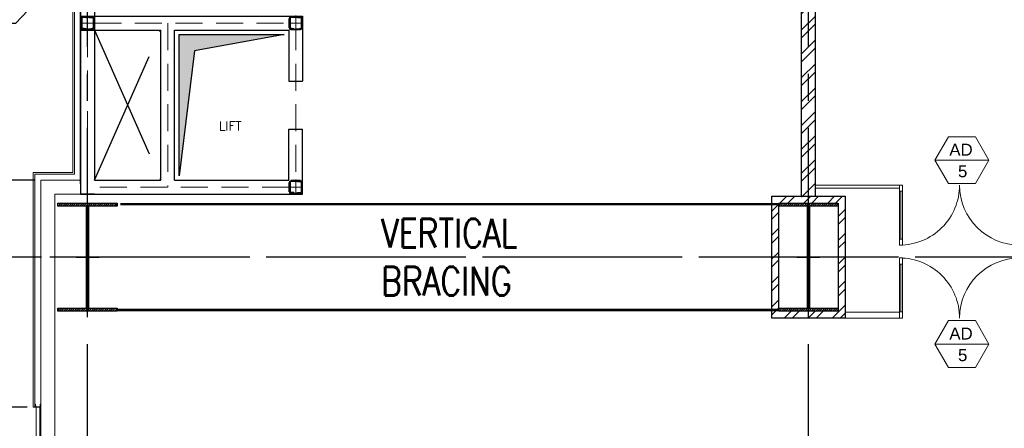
# Model space of a CAD drawing. Header units: inches. Extents: x 306235 to 1392759, y -66369 to 421098.
# Tile 58 of 91: x 403069 to 419458, y 122276 to 129078. Entities that reach past the tile are written whole.
import ezdxf
from ezdxf.enums import TextEntityAlignment as Align

# ---------------------------------------------------------------- set-up
doc = ezdxf.new("R2010")
doc.units = ezdxf.units.IN
doc.header["$LTSCALE"] = 1800
doc.header["$MEASUREMENT"] = 0
doc.linetypes.add('CENTER', pattern=[2, 1.25, -0.25, 0.25, -0.25])
doc.linetypes.add('HIDDEN', pattern=[0.375, 0.25, -0.125])
doc.layers.get('0').update_dxf_attribs({"color": 253, "lineweight": 9})
for name, color, linetype, lineweight in [('2CON', 1, 'Continuous', 13), ('A-DOOR', 31, 'Continuous', 9), ('A-DOOR-GLAZ', 31, 'Continuous', 18), ('A-WIN TAG', 3, 'Continuous', 13), ('CL', 8, 'CENTER', 15), ('CLAD-1', 3, 'Continuous', 15), ('CONCRETE', 145, 'Continuous', 18), ('PARTITION WALL', 4, 'Continuous', 9), ('stair.', 11, 'Continuous', 13), ('STEEL', 231, 'Continuous', 18), ('WALL HATCH', 251, 'Continuous', 13), ('WIN', 31, 'Continuous', 13)]:
    doc.layers.add(name, color=color, linetype=linetype, lineweight=lineweight)
for name, color, linetype in [('4', 50, 'Continuous'), ('BODY', 3, 'Continuous'), ('BRACING', 1, 'HIDDEN'), ('CEN', 2, 'CENTER'), ('COL', 1, 'Continuous'), ('DIM', 4, 'Continuous'), ('GRID', 251, 'CENTER'), ('TEXT', 3, 'Continuous'), ('WALL', 6, 'Continuous')]:
    doc.layers.add(name, color=color, linetype=linetype)
doc.styles.add('ROAMNS', font='ROMANS.shx')
doc.styles.add('ROMANS', font='romans.shx')
doc.styles.get("Standard").update_dxf_attribs({"font": 'arial.ttf'})
doc.dimstyles.new('DIM INT 1', dxfattribs={"dimtxt": 300, "dimasz": 200, "dimexe": 100, "dimexo": 100, "dimgap": 100, "dimtad": 1, "dimdec": 0, "dimzin": 13, "dimdsep": 46, "dimlunit": 5, "dimtxsty": 'ROAMNS', "dimblk1": 'CLOSEDBLANK', "dimcen": 0.09, "dimclrd": 9, "dimclre": 9, "dimclrt": 4, "dimadec": 0, "dimazin": 0, "dimtfac": 1, "dimtdec": 0, "dimtix": 1, "dimtmove": 2, "dimatfit": 3, "dimfxl": 1, "dimtolj": 1, "dimtzin": 13, "dimarcsym": 0})
doc.dimstyles.new('DIM INT 2.5', dxfattribs={"dimtxt": 250, "dimasz": 180, "dimexe": 100, "dimexo": 100, "dimgap": 100, "dimtad": 1, "dimdec": 0, "dimzin": 13, "dimdsep": 46, "dimlunit": 5, "dimtxsty": 'ROAMNS', "dimcen": 0.09, "dimclrd": 9, "dimclre": 9, "dimclrt": 4, "dimadec": 0, "dimazin": 0, "dimtfac": 1, "dimtdec": 0, "dimtix": 1, "dimtmove": 2, "dimatfit": 3, "dimfxl": 1, "dimtolj": 1, "dimtzin": 13, "dimarcsym": 0})
doc.dimstyles.new('DIM100 x2', dxfattribs={"dimscale": 0, "dimtxt": 400, "dimasz": 400, "dimexe": 100, "dimexo": 100, "dimgap": 100, "dimtad": 1, "dimdec": 0, "dimzin": 13, "dimdsep": 46, "dimtxsty": 'ROMANS', "dimblk2": 'OBLIQUE', "dimcen": 100, "dimdle": 100, "dimclrd": 9, "dimclre": 9, "dimclrt": 4, "dimadec": 0, "dimazin": 0, "dimtfac": 1.1, "dimtdec": 0, "dimtix": 1, "dimtmove": 2, "dimatfit": 3, "dimfxl": 1, "dimtolj": 1, "dimtzin": 13, "dimarcsym": 0})

# ---------------------------------------------------------------- blocks, each defined once
blk = doc.blocks.new('B-ROW COLUMN')
at = {"layer": 'COL'}
h = blk.add_hatch(dxfattribs=at)
h.set_pattern_fill('ANSI31', color=256, scale=200, style=0)
h.set_pattern_definition([(45, (155648.048, 63141.767), (-17.67767, 17.67767), [])])
h.paths.add_polyline_path([(171095, 85178), (172085, 85178), (172085, 85128), (171095, 85128)])
h.paths.add_polyline_path([(171574, 86878), (171606, 86878), (171606, 85178), (171574, 85178)])
h.paths.add_polyline_path([(171095, 86928), (172085, 86928), (172085, 86878), (171095, 86878)])
blk.add_line((171590, 85128), (171590, 86928))
at = {"layer": 'CEN'}
for p, q in [((171590, 85128), (171590, 86928)), ((171399, 86028), (171782, 86028))]:
    blk.add_line(p, q, dxfattribs=at)
at = {"layer": 'COL'}
for points in [[(171095, 86928), (172085, 86928), (172085, 86878), (171095, 86878)], [(171574, 86878), (171606, 86878), (171606, 85178), (171574, 85178)], [(171095, 85178), (172085, 85178), (172085, 85128), (171095, 85128)]]:
    blk.add_lwpolyline(points, close=True, dxfattribs=at)
blk = doc.blocks.new('MC-200')
at = {"layer": 'BODY'}
for p, q in [((0, 0), (0, -200)), ((0, 0), (75, 0)), ((75, -5), (75, 0)), ((6, -25), (6, -175)), ((72, -8), (16, -14)), ((0, -200), (75, -200)), ((72, -192), (16, -186)), ((75, -195), (75, -200))]:
    blk.add_line(p, q, dxfattribs=at)
for centre, radius, start, end in [((17, -25), 11, 96, 180), ((72, -5), 3.2, 276, 0), ((17, -175), 11, 180, 264), ((72, -195), 3.2, 0, 84)]:
    blk.add_arc(centre, radius, start, end, dxfattribs=at)
at = {"layer": 'CL'}
blk.add_line((-10, -100), (85, -100), dxfattribs=at)
blk = doc.blocks.new('*U867')
blk.add_blockref('MC-200', (0, 0))
blk = doc.blocks.new('*U868')
at = {"xscale": -1, "rotation": 1.039168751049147e-12}
blk.add_blockref('MC-200', (0, 0), dxfattribs=at)
blk = doc.blocks.new('S1')
at = {"layer": '4'}
for points in [[(-100, -80), (-100, 80), (-110, 80), (-110, -80)], [(-80, 100), (80, 100), (80, 110), (-80, 110)], [(100, -80), (100, 80), (110, 80), (110, -80)], [(-80, -100), (80, -100), (80, -110), (-80, -110)]]:
    blk.add_lwpolyline(points, close=True, dxfattribs=at)
at = {"layer": 'CL'}
for points in [[(129, 0), (-129, 0)], [(0, -110), (0, 110)]]:
    blk.add_lwpolyline(points, dxfattribs=at)
at = {"rotation": 90}
for name, p in [('*U868', (-100, 100)), ('*U867', (-100, -100))]:
    blk.add_blockref(name, p, dxfattribs=at)
blk = doc.blocks.new('A$C1F48729D')
at = {"color": 6}
blk.add_blockref('S1', (200, 200), dxfattribs=at)
blk = doc.blocks.new('A$C3B1115A1')
at = {"layer": 'STEEL'}
for p, q in [((-270, -91), (-320, -91)), ((-320, -91), (-320, -191)), ((-320, -191), (-270, -191))]:
    blk.add_line(p, q, dxfattribs=at)
blk.add_lwpolyline([(-270, -191), (-270, -183, 0.397434), (-272, -180), (-307, -177, -0.397434), (-310, -174), (-310, -109, -0.397434), (-307, -106), (-272, -103, 0.397434), (-270, -100), (-270, -91)], format="xyb", dxfattribs=at)
blk = doc.blocks.new('*D932')
at = {"layer": 'Defpoints', "color": 0, "transparency": 16777216}
for p in [(402881, 125125), (403532, 125125), (403295, 122625)]:
    blk.add_point(p, dxfattribs=at)
at = {"layer": 'DIM', "color": 9, "lineweight": -2, "transparency": 16777216}
for p, q in [((403432, 125125), (402781, 125125)), ((402881, 122825), (402881, 124925)), ((403195, 122625), (402781, 122625))]:
    blk.add_line(p, q, dxfattribs=at)
at = {"layer": 'DIM', "color": 9, "transparency": 16777216}
for points in [[(402848, 124925), (402914, 124925), (402881, 125125)], [(402848, 122825), (402914, 122825), (402881, 122625)]]:
    blk.add_solid(points, dxfattribs=at)
at = {"layer": 'DIM', "color": 4, "transparency": 16777216, "insert": (402631, 123875), "char_height": 300, "attachment_point": 5, "rotation": 90, "style": 'ROAMNS'}
blk.add_mtext('\\A1;2500', dxfattribs=at)
blk = doc.blocks.new('_ClosedBlank')
at = {"color": 0, "linetype": 'ByBlock', "lineweight": -2}
for p, q in [((-1, 0.167), (0, 0)), ((-1, 0.167), (-1, -0.167)), ((0, 0), (-1, -0.167))]:
    blk.add_line(p, q, dxfattribs=at)
blk = doc.blocks.new('_Oblique')
at = {"color": 0, "linetype": 'ByBlock', "lineweight": -2}
blk.add_line((-0.5, -0.5), (0.5, 0.5), dxfattribs=at)
blk = doc.blocks.new('*D938')
at = {"layer": 'Defpoints', "color": 0, "transparency": 16777216}
for p in [(402366, 126405), (403423, 126405), (402610, 125125)]:
    blk.add_point(p, dxfattribs=at)
at = {"layer": 'GRID', "color": 9, "lineweight": -2, "transparency": 16777216}
for p, q in [((403323, 126405), (402266, 126405)), ((402366, 125305), (402366, 126225)), ((402510, 125125), (402266, 125125))]:
    blk.add_line(p, q, dxfattribs=at)
at = {"layer": 'GRID', "color": 9, "transparency": 16777216}
for points in [[(402336, 126225), (402396, 126225), (402366, 126405)], [(402336, 125305), (402396, 125305), (402366, 125125)]]:
    blk.add_solid(points, dxfattribs=at)
at = {"layer": 'GRID', "color": 4, "transparency": 16777216, "insert": (402141, 125765), "char_height": 250, "attachment_point": 5, "rotation": 90, "style": 'ROAMNS', "bg_fill": 3, "box_fill_scale": 1.25, "bg_fill_color": 256, "bg_fill_true_color": 13158600, "bg_fill_transparency": 0}
blk.add_mtext('\\A1;1280', dxfattribs=at)
blk = doc.blocks.new('M_Double-Glass 1 - 2000 x 2100mm 2-290830-17_00M')
at = {"layer": 'A-DOOR', "lineweight": 18}
for p, q in [((-1001, 951), (-1001, 1053)), ((-1001, 1053), (-949, 1053)), ((-949, 951), (-949, 1053)), ((949, 951), (949, 1053)), ((1000, 1053), (949, 1053)), ((1000, 951), (1000, 1053)), ((-1001, 951), (-949, 951)), ((949, 951), (1000, 951)), ((-1001, 154), (-949, 154)), ((-1001, 52), (-1001, 154)), ((-1001, 52), (-949, 52)), ((-949, 52), (-949, 154)), ((1000, 154), (949, 154)), ((949, 52), (949, 154)), ((1000, 52), (949, 52)), ((1000, 52), (1000, 154))]:
    blk.add_line(p, q, dxfattribs=at)
at = {"layer": 'A-DOOR'}
for p, q in [((-1001, 154), (-1001, 951)), ((-949, 154), (-949, 951)), ((949, 154), (949, 951)), ((1000, 154), (1000, 951))]:
    blk.add_line(p, q, dxfattribs=at)
for centre, radius, start, end in [((-1001, 52), 1001, 0, 90), ((1000, 53), 1000, 90, 180.0388)]:
    blk.add_arc(centre, radius, start, end, dxfattribs=at)
at = {"layer": 'A-DOOR-GLAZ'}
for p, q in [((-975, 951), (-975, 154)), ((975, 154), (975, 951))]:
    blk.add_line(p, q, dxfattribs=at)

msp = doc.modelspace()

# ---------------------------------------------------------------- hatches: boundary and pattern name
at = {"layer": 'DIM', "ltscale": 0.1}
h = msp.add_hatch(color=256, dxfattribs=at)
h.dxf.hatch_style = 1
h.paths.add_polyline_path([(405723.6, 128829.4), (407471.8, 128829.4), (405976.2, 128559.3), (405723.6, 126481.2)])
at = {"layer": 'WALL HATCH'}
h = msp.add_hatch(dxfattribs=at)
h.set_pattern_fill('ANSI32', color=256, scale=750, style=0)
h.paths.add_polyline_path([(416312.7, 132300.4), (416082.7, 132300.4), (416082.7, 126025.3), (416312.7, 126255.3)])
h.paths.add_polyline_path([(416312.7, 136095), (416082.7, 136095), (416082.7, 133300.7), (416312.7, 133300.7)])
h = msp.add_hatch(dxfattribs=at)
h.set_pattern_fill('ANSI32', color=256, scale=750, style=0)
h.set_pattern_definition([(45, (-11000, -2e-10), (-198.87378, 198.87378), []), (45, (-10867.42, -2e-10), (-198.87378, 198.87378), [])])
h.paths.add_polyline_path([(416807.7, 126140.3), (416197.7, 126140.3), (416197.7, 126025.3), (416692.7, 126025.3), (416692.7, 125125.3), (416807.7, 125125.3)])
h.paths.add_polyline_path([(416197.7, 126140.3), (415587.7, 126140.3), (415587.7, 125125.3), (415702.7, 125125.3), (415702.7, 126025.3), (416197.7, 126025.3)])
h.paths.add_polyline_path([(415702.7, 125125.3), (415587.7, 125125.3), (415587.7, 124110.3), (416197.7, 124110.3), (416197.7, 124225.3), (415702.7, 124225.3)])
h.paths.add_polyline_path([(416807.7, 125125.3), (416692.7, 125125.3), (416692.7, 124225.3), (416197.7, 124225.3), (416197.7, 124110.3), (416807.7, 124110.3)])

# ---------------------------------------------------------------- linework, layer by layer
at = {"layer": '2CON'}
for p, q in [((419202.9, 126739.2), (418302.9, 126739.2)), ((419202.9, 123678), (418302.9, 123678))]:
    msp.add_line(p, q, dxfattribs=at)
at = {"layer": 'A-WIN TAG'}
for points in [[(418527.9, 127129), (418302.9, 126739.2), (418527.9, 126349.5), (418977.9, 126349.5), (419202.9, 126739.2), (418977.9, 127129)], [(418527.9, 124067.7), (418302.9, 123678), (418527.9, 123288.3), (418977.9, 123288.3), (419202.9, 123678), (418977.9, 124067.7)]]:
    msp.add_lwpolyline(points, close=True, dxfattribs=at)
at = {"layer": 'BRACING', "const_width": 40}
for points in [[(404745.8, 126005.3), (415697.7, 126005.3)], [(404692.7, 124245.3), (415697.7, 124245.3)], [(404692.7, 124245.3), (415697.7, 124245.3)]]:
    msp.add_lwpolyline(points, dxfattribs=at)
at = {"layer": 'CEN'}
for p, q in [((404312.7, 126405.3), (405417.7, 128905.3)), ((404312.7, 128905.3), (405417.7, 126405.3))]:
    msp.add_line(p, q, dxfattribs=at)
at = {"layer": 'CLAD-1'}
for p, q in [((403954.7, 126533.3), (403954.7, 135817.3)), ((403954.7, 126533.3), (403294.7, 126533.3)), ((403294.7, 126533.3), (403294.7, 125175.3)), ((403294.7, 122625.3), (403422.7, 122625.3))]:
    msp.add_line(p, q, dxfattribs=at)
at = {"layer": 'CLAD-1', "flags": 128}
for points in [[(403322.7, 122625.3), (403322.7, 126505.3), (403982.7, 126505.3), (403982.7, 135845.3), (403322.7, 135845.3), (403322.7, 138305.3)], [(403294.7, 122625.3), (403294.7, 125175.3)]]:
    msp.add_lwpolyline(points, dxfattribs=at)
at = {"layer": 'CONCRETE'}
for p, q in [((403422.7, 92845.3), (403422.7, 126405.3)), ((403422.7, 126405.3), (404082.7, 126405.3)), ((403652.7, 93075.3), (403652.7, 126175.3)), ((403652.7, 126175.3), (404082.7, 126175.3))]:
    msp.add_line(p, q, dxfattribs=at)
at = {"layer": 'DIM', "ltscale": 0.1}
msp.add_lwpolyline([(405723.6, 128829.4), (407471.8, 128829.4), (405976.2, 128559.3), (405723.6, 126481.2)], close=True, dxfattribs=at)
at = {"layer": 'GRID'}
for p, q in [((404197.7, 85427.5), (404197.7, 140625.3)), ((416197.7, 85427.5), (416197.7, 132300.4)), ((438223.4, 125125.3), (397423.4, 125125.3)), ((417697.7, 125125.3), (402697.7, 125125.3))]:
    msp.add_line(p, q, dxfattribs=at)
at = {"layer": 'PARTITION WALL'}
for p, q in [((417712.7, 126325.3), (416312.7, 126325.3)), ((417712.7, 126275.3), (416312.7, 126275.3)), ((417712.7, 126325.3), (417712.7, 126275.3)), ((416807.7, 124210.3), (417712.7, 124210.3)), ((416807.7, 124110.3), (417712.7, 124110.3)), ((417712.7, 124110.3), (417712.7, 124210.3))]:
    msp.add_line(p, q, dxfattribs=at)
at = {"layer": 'stair.', "linetype": 'HIDDEN'}
for p, q in [((404312.7, 129020.3), (407552.7, 129020.3)), ((405532.7, 129020.3), (405532.7, 126290.3)), ((407662.7, 129020.3), (407662.7, 126290.3)), ((404197.7, 128905.3), (404197.7, 125975.3)), ((407552.7, 126290.3), (404197.7, 126290.3))]:
    msp.add_line(p, q, dxfattribs=at)
at = {"layer": 'WALL'}
for p, q in [((404082.7, 126345.1), (404082.7, 135980.3)), ((416082.7, 126140.3), (416082.7, 132300.4)), ((416312.7, 126140.3), (416312.7, 132300.4)), ((405417.7, 126405.3), (405417.7, 128905.3)), ((405647.7, 126405.3), (405647.7, 128905.3)), ((407547.7, 128905.3), (407547.7, 128055.3)), ((407547.7, 128055.3), (407777.7, 128055.3)), ((407547.7, 127255.3), (407777.7, 127255.3)), ((404312.7, 126175.3), (404082.7, 126175.3))]:
    msp.add_line(p, q, dxfattribs=at)
at = {"layer": 'WALL', "flags": 128}
for points in [[(404082.7, 129235.3), (404082.7, 126175.3), (407777.7, 126175.3), (407777.7, 127255.3)], [(404312.7, 129235.3), (404312.7, 126405.3), (405417.7, 126405.3)], [(404082.7, 129135.3), (407777.7, 129135.3), (407777.7, 128055.3)], [(404082.7, 128905.3), (405417.7, 128905.3)], [(405647.7, 128905.3), (407547.7, 128905.3), (407547.7, 128055.3)], [(405647.7, 126405.3), (407547.7, 126405.3), (407547.7, 127255.3)], [(407547.7, 126405.3), (407547.7, 127255.3)], [(404312.7, 126175.3), (407067.7, 126175.3)]]:
    msp.add_lwpolyline(points, dxfattribs=at)
at = {"layer": 'WALL'}
msp.add_lwpolyline([(404082.7, 126175.3), (404197.7, 126175.3)], dxfattribs=at)
for points in [[(415587.7, 126140.3), (416807.7, 126140.3), (416807.7, 124110.3), (415587.7, 124110.3)], [(415702.7, 126025.3), (416692.7, 126025.3), (416692.7, 124225.3), (415702.7, 124225.3)]]:
    msp.add_lwpolyline(points, close=True, dxfattribs=at)
at = {"layer": 'WIN'}
for p, q in [((403342.7, 119625.3), (403342.7, 122625.3)), ((403402.7, 119625.3), (403402.7, 122625.3))]:
    msp.add_line(p, q, dxfattribs=at)

# ---------------------------------------------------------------- block references
for p in [(232607.5, 39097.7), (244607.5, 39097.7)]:
    msp.add_blockref('B-ROW COLUMN', p)
at = {"layer": 'A-DOOR', "rotation": 180}
msp.add_blockref('M_Double-Glass 1 - 2000 x 2100mm 2-290830-17_00M', (418712.6, 126377.7), dxfattribs=at)
at = {"layer": 'A-DOOR', "xscale": -1}
msp.add_blockref('M_Double-Glass 1 - 2000 x 2100mm 2-290830-17_00M', (418712.6, 124057.9), dxfattribs=at)
at = {"layer": 'DIM', "ltscale": 0.1, "rotation": 270}
for p in [(403997.7, 129220.3), (407462.7, 129220.3), (407462.7, 126490.3)]:
    msp.add_blockref('A$C1F48729D', p, dxfattribs=at)
at = {"layer": 'STEEL', "xscale": -1, "rotation": 270}
msp.add_blockref('A$C3B1115A1', (403514.2, 122944.9), dxfattribs=at)

# ---------------------------------------------------------------- texts
at = {"layer": '4', "style": 'ROMANS'}
msp.add_text('LIFT', height=150, dxfattribs=at).set_placement((406384, 127235.7))
at = {"layer": 'A-WIN TAG'}
for s, p in [('AD', (418737.1, 126914.2)), ('5', (418764.5, 126553.4)), ('AD', (418737.1, 123853)), ('5', (418764.5, 123492.2))]:
    msp.add_text(s, height=200, dxfattribs=at).set_placement(p, align=Align.MIDDLE)
at = {"layer": 'TEXT', "attachment_point": 1, "style": 'ROMANS'}
for s, insert, char_height, width in [('\\pi-129.07;COMPUTER\\P\\pi811.41;ROOM', (446500.4, 127332.3), 500, 3551.393), ('{\\W0.8;VERTICAL BRACING}', (409085.1, 125765.3), 480, 2515.419), ('{\\W0.8;VERTICAL BRACING}', (409085.1, 125765.3), 480, 2515.419)]:
    msp.add_mtext(s, dxfattribs=dict(at, insert=insert, char_height=char_height, width=width))

# ---------------------------------------------------------------- dimensions: what is measured, and where the dimension line sits
at = {"layer": 'DIM'}
dim = msp.add_linear_dim(base=(402881, 125125.3), p1=(403294.7, 122625.3), p2=(403532.1, 125125.3), angle=90, dimstyle='DIM INT 1', override={"dimtmove": 0}, dxfattribs=at)
dim.commit()
dim.dimension.update_dxf_attribs({"geometry": '*D932', "text_midpoint": (402631, 123875.3)})

# ---------------------------------------------------------------- leaders
msp.add_leader([(404742.7, 130855.3), (402999.1, 129014.1), (401979.6, 129014.1)], dimstyle='DIM100 x2', override={"dimscale": 1}, dxfattribs=at)

# ---------------------------------------------------------------- next in the draw order: dimensions: what is measured, and where the dimension line sits
at = {"layer": 'GRID', "color": 1, "true_color": 0xff0000}
dim = msp.add_linear_dim(base=(402365.8, 126405.3), p1=(402609.6, 125125.3), p2=(403422.7, 126405.3), angle=90, dimstyle='DIM INT 2.5', override={"dimfxl": 0.18, "dimtfill": 1, "dimarcsym": 2}, dxfattribs=at)
dim.commit()
dim.dimension.update_dxf_attribs({"geometry": '*D938', "text_midpoint": (402140.8, 125765.3)})

doc.saveas('drawing.dxf')
